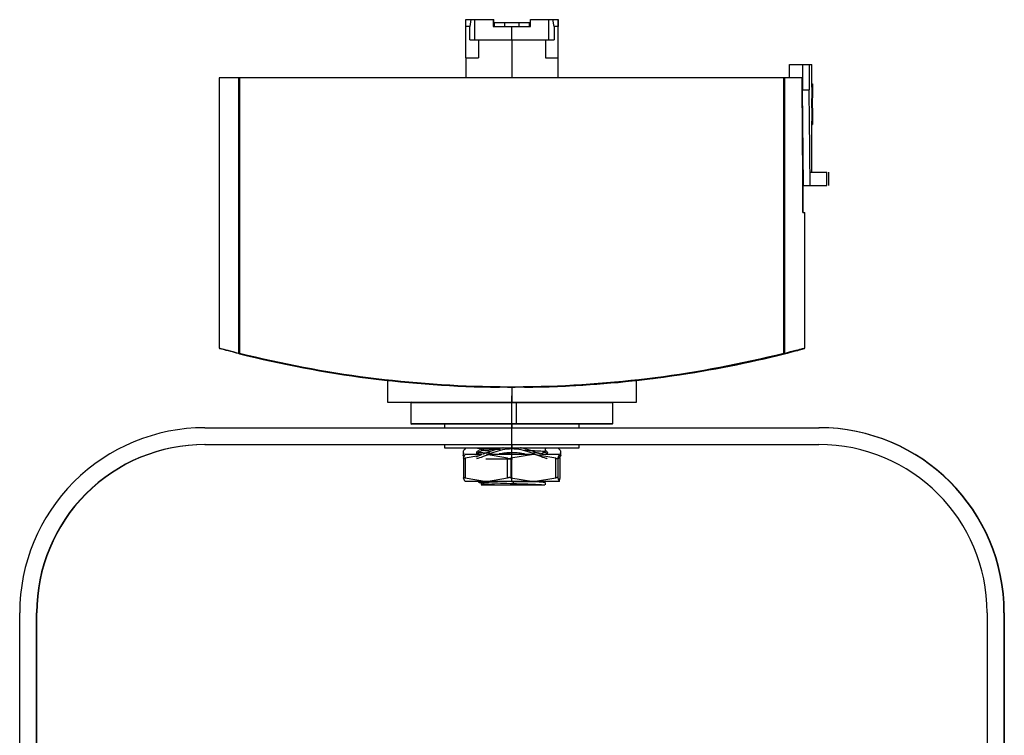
# Model space of a CAD drawing. Header units: millimetres. Extents: x -109 to 247, y -28 to 250.
# Tile 12 of 13: x -81 to 65, y 143 to 250. Entities that reach past the tile are written whole.
import ezdxf

# ---------------------------------------------------------------- set-up
doc = ezdxf.new("R2010")
doc.units = ezdxf.units.MM
doc.header["$PDSIZE"] = -1

msp = doc.modelspace()

# ---------------------------------------------------------------- linework, layer by layer
at = {"color": 7, "linetype": 'Continuous', "lineweight": 25}
for p, q in [((-14.88, 248.61), (-14.87, 249.61)), ((-14.87, 249.61), (-10.75, 249.61)), ((-14.12, 249.61), (-14.31, 248.61)), ((-13.54, 246.61), (-13.54, 249.61)), ((-10.8, 249.61), (-10.8, 248.61)), ((-10.75, 248.61), (-10.75, 249.61)), ((-10.65, 249.21), (-5.4, 249.21)), ((-10.65, 248.61), (-10.65, 249.21)), ((-9.15, 249.21), (-9.15, 248.61)), ((-6.95, 248.61), (-6.95, 249.21)), ((-5.45, 249.21), (-5.45, 248.61)), ((-5.4, 248.61), (-5.4, 249.21)), ((-5.3, 248.61), (-5.3, 249.61)), ((-5.3, 249.61), (-1.16, 249.61)), ((-2.54, 246.61), (-2.54, 249.61)), ((-1.76, 248.61), (-1.96, 249.61)), ((-1.17, 249.61), (-1.18, 248.61)), ((-1.16, 244.61), (-1.16, 249.61)), ((-14.88, 243.96), (-14.88, 248.61)), ((-14.31, 248.61), (-14.88, 248.61)), ((-14.31, 246.61), (-14.31, 248.61)), ((-10.8, 248.61), (-5.3, 248.61)), ((-8.05, 246.61), (-8.05, 248.61)), ((-1.76, 248.61), (-1.76, 246.61)), ((-1.18, 248.61), (-1.76, 248.61)), ((-1.18, 243.96), (-1.18, 248.61)), ((-14.31, 246.61), (-1.76, 246.61)), ((-13.01, 246.61), (-13.01, 243.96)), ((-8.04, 246.61), (-8.04, 240.96)), ((-3.07, 246.61), (-3.07, 243.96)), ((-1.18, 240.96), (-1.18, 244.61)), ((-1.18, 244.61), (-1.16, 244.61)), ((-14.88, 243.96), (-14.88, 240.96)), ((-14.88, 243.96), (-13.01, 243.96)), ((-3.07, 243.96), (-1.18, 243.96)), ((33.2, 242.96), (36.52, 242.96)), ((33.2, 240.96), (33.2, 242.96)), ((35.12, 242.96), (35.12, 239.16)), ((36.11, 242.96), (36.11, 239.16)), ((36.52, 239.58), (36.52, 242.96)), ((-51.53, 240.96), (-51.53, 200.81)), ((35.01, 240.96), (-51.53, 240.96)), ((-48.6, 200.04), (-48.6, 240.96)), ((-48.5, 240.96), (-48.5, 200.04)), ((32.35, 200.04), (32.35, 240.96)), ((32.45, 240.96), (32.45, 200.04)), ((35.02, 239.96), (35.12, 239.96)), ((35.18, 225.96), (35.05, 239.96)), ((36.52, 240.07), (36.62, 240.07)), ((35.26, 224.96), (35.12, 239.16)), ((35.12, 239.16), (36.11, 239.16)), ((36.62, 234.53), (36.62, 239.58)), ((36.44, 237.12), (36.54, 237.12)), ((36.52, 226.96), (36.52, 234.53)), ((36.52, 234.02), (36.62, 234.02)), ((36.24, 226.96), (38.72, 226.96)), ((39.02, 224.96), (39.02, 226.96)), ((35.15, 225.96), (35.15, 220.96)), ((35.18, 220.96), (35.18, 225.96)), ((35.26, 224.96), (38.74, 224.96)), ((35.15, 220.96), (35.47, 220.96)), ((35.47, 200.81), (35.47, 220.96)), ((-51.46, 200.72), (-51.46, 200.72)), ((-51.46, 200.72), (-51.46, 200.72)), ((35.4, 200.72), (35.4, 200.72)), ((-48.5, 200.04), (-48.6, 200.04)), ((-48.5, 200.04), (-48.52, 199.95)), ((32.45, 200.04), (32.35, 200.04)), ((32.35, 200.04), (32.38, 199.95)), ((-26.53, 195.98), (-26.53, 192.76)), ((10.47, 192.76), (10.47, 195.99)), ((-9.99, 195.07), (-9.99, 194.97)), ((-9.99, 194.98), (-9.87, 194.97)), ((-8.07, 194.96), (-8.07, 192.76)), ((-6.15, 195.07), (-6.15, 194.97)), ((-26.53, 192.76), (10.47, 192.76)), ((-22.93, 192.76), (-23.03, 192.66)), ((-23.03, 192.66), (-23.03, 189.56)), ((6.97, 192.66), (-23.03, 192.66)), ((-7.37, 192.76), (-7.37, 192.66)), ((-7.37, 189.56), (-7.37, 192.66)), ((6.97, 192.66), (6.87, 192.76)), ((6.97, 189.56), (6.97, 192.66)), ((-53.65, 188.96), (37.6, 188.96)), ((-23.03, 189.56), (-22.93, 189.46)), ((-23.03, 189.56), (6.97, 189.56)), ((6.87, 189.46), (-22.93, 189.46)), ((-18.03, 189.46), (-18.03, 188.96)), ((-8.05, 189.46), (-8.05, 188.96)), ((-7.37, 189.46), (-7.37, 189.56)), ((1.97, 188.96), (1.97, 189.46)), ((6.87, 189.46), (6.97, 189.56)), ((-53.65, 186.46), (37.55, 186.46)), ((-18.03, 186.46), (-18.03, 185.96)), ((-18.03, 185.96), (1.97, 185.96)), ((-12.76, 185.79), (-13.25, 185.93)), ((-13.03, 185.96), (-13.03, 185.92)), ((-8.05, 186.46), (-8.05, 185.96)), ((-2.77, 185.94), (-3.15, 185.83)), ((-3.06, 185.78), (-3.12, 185.8)), ((-3.03, 185.42), (-3.03, 185.78)), ((1.97, 185.96), (1.97, 186.46)), ((-15.21, 184.41), (-15.04, 184.91)), ((-15.21, 184.43), (-15.21, 181.49)), ((-12.51, 184.96), (-15.03, 184.96)), ((-12.94, 184.77), (-14.98, 184.41)), ((-14.98, 184.41), (-14.98, 181.5)), ((-13.03, 185.28), (-13.03, 184.96)), ((-8.68, 184.41), (-11.83, 184.96)), ((-4.59, 184.96), (-11.5, 184.96)), ((-7.81, 185.03), (-9.71, 185.09)), ((-8.68, 181.5), (-8.68, 184.41)), ((-4.84, 184.96), (-8.18, 184.41)), ((-8.18, 184.41), (-8.18, 181.5)), ((-6.22, 184.98), (-7.81, 185.03)), ((-7.81, 184.96), (-7.81, 185.03)), ((-1.5, 184.41), (-4.84, 184.96)), ((-3.4, 184.96), (-3.75, 185.12)), ((-1.03, 184.96), (-3.63, 184.96)), ((-1.5, 181.5), (-1.5, 184.41)), ((-1.04, 184.96), (-1.23, 184.41)), ((-1.23, 184.41), (-1.23, 181.5)), ((-1.02, 184.91), (-1.04, 184.96)), ((-0.85, 184.41), (-0.92, 184.62)), ((-0.85, 181.49), (-0.85, 184.43)), ((-0.85, 181.5), (-0.85, 184.41)), ((-15.04, 181.01), (-15.21, 181.5)), ((-14.98, 181.5), (-11.83, 180.96)), ((-11.83, 180.96), (-8.68, 181.5)), ((-8.18, 181.5), (-4.84, 180.96)), ((-4.84, 180.96), (-1.5, 181.5)), ((-1.23, 181.5), (-1.04, 180.96)), ((-1.04, 180.96), (-0.85, 181.5)), ((-1.03, 180.96), (-15.03, 180.96)), ((-13.03, 180.96), (-13.03, 180.92)), ((-12.34, 180.6), (-12.64, 180.47)), ((-7.81, 180.66), (-7.81, 180.96)), ((-3.03, 180.46), (-3.03, 180.78)), ((-81.15, 72.46), (-81.15, 161.46)), ((-78.65, 72.46), (-78.65, 161.46)), ((-78.6, 161.46), (-78.65, 161.46)), ((-78.6, 80.96), (-78.6, 161.46)), ((62.55, 161.46), (62.55, 72.46)), ((65.05, 161.46), (65.05, 72.46)), ((65.1, 161.46), (65.05, 161.46)), ((65.1, 161.46), (65.1, 72.46))]:
    msp.add_line(p, q, dxfattribs=at)
at = {"color": 7, "linetype": 'Continuous'}
for p, q in [((-8.03, 185.96), (-8.03, 193.69)), ((-8.03, 192.76), (-4.16, 192.76)), ((-8.03, 184.26), (-8.03, 191.99)), ((-8.03, 188.96), (-4.16, 188.96)), ((-8.03, 180.96), (-8.03, 188.69)), ((-8.03, 185.96), (-4.16, 185.96)), ((-8.03, 184.26), (-11.9, 184.26)), ((-8.03, 180.96), (-4.58, 180.96))]:
    msp.add_line(p, q, dxfattribs=at)
at = {"color": 7, "linetype": 'Continuous', "lineweight": 25, "flags": 128}
for points in [[(36.26, 224.96), (36.25, 226.08), (36.24, 226.96)], [(38.74, 224.96), (38.73, 226.08), (38.72, 226.96)]]:
    msp.add_lwpolyline(points, dxfattribs=at)
at = {"color": 7, "linetype": 'Continuous', "lineweight": 25}
for centre, radius, start, end in [((-57.06, 248.71), 51.62, 359.883, 0.549), ((46.2, 248.71), 51.62, 179.451, 180.117), ((-51.46, 200.71), 0.0113, 68.6791, 69.0818), ((-48.5, 200.04), 0.0959, 177.3519, 254.8195), ((-8.07, 361.48), 166.52, 255.941, 269.3391), ((-8.07, 361.48), 166.42, 255.941, 269.3391), ((-8.07, 361.48), 166.42, 270.6609, 284.059), ((-8.07, 361.48), 166.52, 270.6609, 284.059), ((-7.98, 361.48), 166.52, 272.525, 284.059), ((32.35, 200.04), 0.0959, 285.2438, 2.7048), ((-53.65, 161.46), 27.5, 90.0001, 180.0001), ((37.55, 161.46), 27.5, 359.9999, 89.9999), ((37.6, 161.46), 27.5, 359.9999, 89.9999), ((-53.65, 161.46), 25, 90.0001, 180.0001), ((-53.6, 161.46), 25, 90.0001, 180.0001), ((37.55, 161.46), 25, 359.9999, 89.9999)]:
    msp.add_arc(centre, radius, start, end, dxfattribs=at)
for points, knots in [([(35.01, 240.96), (35.04, 238.16), (35.09, 233.16), (35.13, 228.16), (35.15, 225.96)], [0, 0, 0, 0, 0.56, 1, 1, 1, 1]), ([(36.62, 240.07), (36.62, 239.52), (36.62, 238.54), (36.57, 237.55), (36.54, 237.12)], [0, 0, 0, 0, 0.559997, 1, 1, 1, 1]), ([(36.24, 226.96), (36.21, 229.23), (36.18, 233.3), (36.13, 237.37), (36.11, 239.16)], [0, 0, 0, 0, 0.56, 1, 1, 1, 1]), ([(36.52, 239.58), (36.52, 239.2), (36.52, 238.37), (36.47, 237.55), (36.44, 237.12)], [0, 0, 0, 0, 0.472527, 1, 1, 1, 1]), ([(36.44, 237.12), (36.47, 236.54), (36.52, 235.68), (36.52, 234.82), (36.52, 234.53)], [0, 0, 0, 0, 0.671326, 1, 1, 1, 1]), ([(36.54, 237.12), (36.57, 236.54), (36.63, 235.51), (36.62, 234.47), (36.62, 234.02)], [0, 0, 0, 0, 0.559997, 1, 1, 1, 1]), ([(-48.52, 199.95), (-49.12, 200.1), (-50.3, 200.4), (-51.2, 200.65), (-51.57, 200.75), (-51.43, 200.71), (-51.41, 200.71)], [0, 0, 0, 0, 0.320211, 0.640264, 0.960233, 1, 1, 1, 1]), ([(-51.53, 200.82), (-51.52, 200.81), (-51.52, 200.8), (-51.47, 200.77), (-51.43, 200.75), (-51.41, 200.73), (-51.4, 200.73), (-51.4, 200.72), (-51.39, 200.72), (-51.39, 200.72), (-51.39, 200.72), (-51.39, 200.72), (-51.39, 200.72), (-51.39, 200.72), (-51.39, 200.72), (-51.39, 200.72), (-51.39, 200.72), (-51.39, 200.72), (-51.39, 200.72), (-51.39, 200.72), (-51.39, 200.72)], [0, 0, 0, 0, 0.377611, 0.703029, 0.925745, 0.982962, 0.99531, 0.996587, 0.996955, 0.997077, 0.997125, 0.997166, 0.997203, 0.99724, 0.997281, 0.997328, 0.997448, 0.997609, 0.998715, 1, 1, 1, 1]), ([(-51.52, 200.81), (-51.46, 200.8), (-51.34, 200.76), (-50.36, 200.5), (-49.19, 200.19), (-48.6, 200.04)], [0, 0, 0, 0, 0.32656, 0.659595, 1, 1, 1, 1]), ([(-51.39, 200.72), (-51.39, 200.72), (-51.39, 200.72), (-51.4, 200.72), (-51.42, 200.71), (-51.45, 200.72), (-51.47, 200.73), (-51.47, 200.73), (-51.47, 200.73), (-51.46, 200.72), (-51.46, 200.72), (-51.46, 200.72), (-51.46, 200.72), (-51.46, 200.72), (-51.46, 200.72)], [0, 0, 0, 0, 0.002627, 0.029609, 0.106044, 0.417311, 0.573908, 0.759546, 0.946498, 0.988129, 0.998164, 0.999349, 0.999968, 1, 1, 1, 1]), ([(35.36, 200.71), (35.29, 200.69), (35.15, 200.66), (34.17, 200.4), (32.98, 200.1), (32.38, 199.95)], [0, 0, 0, 0, 0.304623, 0.652227, 1, 1, 1, 1]), ([(32.45, 200.04), (33.05, 200.19), (34.25, 200.49), (35.23, 200.75), (35.36, 200.79), (35.43, 200.8)], [0, 0, 0, 0, 0.352164, 0.696703, 1, 1, 1, 1]), ([(32.47, 199.95), (33.06, 200.1), (34.25, 200.4), (35.14, 200.65), (35.51, 200.75), (35.37, 200.71), (35.36, 200.71)], [0, 0, 0, 0, 0.3204539, 0.6405931, 0.9604922, 1, 1, 1, 1]), ([(35.35, 200.72), (35.35, 200.72), (35.35, 200.72), (35.35, 200.72), (35.35, 200.73), (35.35, 200.73), (35.35, 200.73), (35.35, 200.73), (35.35, 200.73), (35.35, 200.73), (35.35, 200.73), (35.35, 200.73), (35.35, 200.73), (35.35, 200.73), (35.35, 200.73), (35.36, 200.74), (35.39, 200.75), (35.42, 200.77), (35.46, 200.8), (35.47, 200.81), (35.47, 200.82)], [0, 0, 0, 0, 0.009034, 0.010331, 0.010699, 0.01082, 0.010868, 0.010909, 0.010948, 0.010986, 0.011029, 0.011078, 0.011202, 0.011367, 0.012467, 0.024114, 0.080049, 0.300607, 0.624095, 1, 1, 1, 1]), ([(35.4, 200.72), (35.39, 200.72), (35.38, 200.72), (35.35, 200.72), (35.35, 200.72), (35.35, 200.72)], [0, 0, 0, 0, 0.772426, 0.963675, 1, 1, 1, 1]), ([(35.4, 200.72), (35.4, 200.72), (35.4, 200.72), (35.4, 200.72), (35.4, 200.72), (35.4, 200.72), (35.4, 200.72), (35.4, 200.72), (35.41, 200.72), (35.41, 200.73), (35.42, 200.73), (35.42, 200.73)], [0, 0, 0, 0, 0.000014, 0.000034, 0.000094, 0.000637, 0.001673, 0.010627, 0.026913, 0.155352, 1, 1, 1, 1]), ([(35.43, 200.8), (35.46, 200.81), (35.49, 200.82), (35.47, 200.81), (35.47, 200.81)], [0, 0, 0, 0, 0.851761, 1, 1, 1, 1]), ([(10.47, 195.99), (10.47, 195.99), (10.54, 196), (10.35, 195.97), (9.97, 195.93), (9.28, 195.86), (8.36, 195.77), (7.18, 195.65), (5.75, 195.53), (4.26, 195.41), (3.21, 195.34), (2.77, 195.31)], [0, 0, 0, 0, 0.002166, 0.131176, 0.25916, 0.389506, 0.515541, 0.639214, 0.776947, 0.906521, 1, 1, 1, 1]), ([(-9.99, 195.07), (-9.77, 195.06), (-9.42, 195.05), (-8.92, 195.02), (-8.49, 194.99), (-8.21, 194.97), (-8.07, 194.96)], [0, 0, 0, 0, 0.339984, 0.559987, 0.779994, 1, 1, 1, 1]), ([(-8.07, 194.96), (-8.43, 194.96), (-9.07, 194.96), (-9.71, 194.97), (-9.99, 194.97)], [0, 0, 0, 0, 0.560022, 1, 1, 1, 1]), ([(-8.07, 194.96), (-7.72, 194.99), (-7.08, 195.04), (-6.44, 195.06), (-6.15, 195.07)], [0, 0, 0, 0, 0.559983, 1, 1, 1, 1]), ([(-6.15, 194.97), (-6.51, 194.96), (-7.15, 194.96), (-7.79, 194.96), (-8.07, 194.96)], [0, 0, 0, 0, 0.5613755, 1, 1, 1, 1]), ([(-15.09, 184.76), (-15.1, 184.77), (-15.25, 184.89), (-15.27, 185.26), (-15.18, 185.7), (-14.9, 185.88), (-14.78, 185.96)], [0, 0, 0, 0, 0.038181, 0.385164, 0.734101, 1, 1, 1, 1]), ([(-8.05, 185.82), (-8.51, 185.78), (-9.47, 185.7), (-11.24, 185.15), (-12.56, 184.52), (-13.24, 184.35), (-13.3, 184.33)], [0, 0, 0, 0, 0.228682, 0.4671324, 0.9536209, 1, 1, 1, 1]), ([(-12.99, 185.92), (-13, 185.92), (-13.12, 185.89), (-12.62, 185.85), (-11.52, 185.79), (-10.33, 185.75), (-9.74, 185.73)], [0, 0, 0, 0, 0.035638, 0.357338, 0.679173, 1, 1, 1, 1]), ([(-13.02, 185.91), (-12.9, 185.86), (-12.67, 185.75), (-12.43, 185.64), (-12.31, 185.59)], [0, 0, 0, 0, 0.500123, 1, 1, 1, 1]), ([(-9.33, 185.96), (-9.38, 185.95), (-9.91, 185.9), (-11.03, 185.49), (-11.92, 185.15), (-12.43, 184.96)], [0, 0, 0, 0, 0.038966, 0.447458, 1, 1, 1, 1]), ([(-2.79, 184.33), (-2.84, 184.35), (-3.52, 184.52), (-4.84, 185.15), (-6.62, 185.7), (-7.58, 185.78), (-8.05, 185.82)], [0, 0, 0, 0, 0.045137, 0.532259, 0.77102, 1, 1, 1, 1]), ([(-3.69, 184.97), (-4.19, 185.16), (-5.07, 185.5), (-6.18, 185.9), (-6.71, 185.95), (-6.76, 185.96)], [0, 0, 0, 0, 0.546892, 0.960542, 1, 1, 1, 1]), ([(-1.27, 185.96), (-1.15, 185.88), (-0.87, 185.7), (-0.79, 185.26), (-0.8, 184.89), (-0.96, 184.77), (-0.97, 184.76)], [0, 0, 0, 0, 0.267329, 0.618141, 0.96699, 1, 1, 1, 1]), ([(-15.11, 184.51), (-15.2, 184.66), (-15.29, 184.82), (-15.25, 184.97), (-15.25, 184.97)], [0, 0, 0, 0, 0.981001, 1, 1, 1, 1]), ([(-15.25, 185.22), (-15.25, 185.18), (-15.25, 185.1), (-15.25, 185.02), (-15.25, 184.98)], [0, 0, 0, 0, 0.499993, 1, 1, 1, 1]), ([(-15.21, 184.41), (-15.21, 184.4), (-15.21, 184.38), (-15.16, 184.37), (-15.08, 184.38), (-15.02, 184.4), (-14.98, 184.41)], [0, 0, 0, 0, 0.251973, 0.499297, 0.748759, 1, 1, 1, 1]), ([(-12.64, 184.88), (-12.84, 184.8), (-13.12, 184.68), (-13.32, 184.63), (-13.38, 184.62)], [0, 0, 0, 0, 0.719953, 1, 1, 1, 1]), ([(-13.03, 184.96), (-13.09, 184.98), (-13.25, 185.05), (-13.3, 185.25), (-13.21, 185.48), (-12.98, 185.57), (-12.86, 185.61)], [0, 0, 0, 0, 0.1538, 0.434175, 0.716213, 1, 1, 1, 1]), ([(-13.2, 185.15), (-13.19, 185.15), (-13.18, 185.2), (-13.1, 185.23), (-13.03, 185.25)], [0, 0, 0, 0, 0.145742, 1, 1, 1, 1]), ([(-11.25, 185.15), (-11.3, 185.15), (-11.92, 185.17), (-12.61, 185.22), (-13.14, 185.26), (-12.97, 185.29), (-12.93, 185.3)], [0, 0, 0, 0, 0.039328, 0.456315, 0.873463, 1, 1, 1, 1]), ([(-12.34, 185.6), (-12.45, 185.55), (-12.67, 185.45), (-12.9, 185.35), (-13.01, 185.3)], [0, 0, 0, 0, 0.4783793, 1, 1, 1, 1]), ([(-11.05, 185.48), (-11.32, 185.5), (-12.06, 185.53), (-12.46, 185.58), (-12.27, 185.61), (-12.23, 185.62)], [0, 0, 0, 0, 0.3259649, 0.864097, 1, 1, 1, 1]), ([(-8.02, 185.26), (-8.36, 185.24), (-9.02, 185.22), (-9.63, 185.11), (-9.92, 185.06)], [0, 0, 0, 0, 0.526787, 1, 1, 1, 1]), ([(-8.68, 184.41), (-8.64, 184.4), (-8.56, 184.38), (-8.43, 184.37), (-8.3, 184.38), (-8.22, 184.4), (-8.18, 184.41)], [0, 0, 0, 0, 0.251973, 0.499297, 0.748759, 1, 1, 1, 1]), ([(-6.18, 185.06), (-6.45, 185.11), (-7.04, 185.22), (-7.68, 185.24), (-8.02, 185.26)], [0, 0, 0, 0, 0.462721, 1, 1, 1, 1]), ([(-6.19, 185.61), (-6.1, 185.61), (-5.37, 185.58), (-4.27, 185.54), (-3.2, 185.48), (-3.11, 185.44), (-3.06, 185.42)], [0, 0, 0, 0, 0.047979, 0.37753, 0.706942, 1, 1, 1, 1]), ([(-3.85, 185.12), (-3.87, 185.13), (-3.91, 185.16), (-4.5, 185.2), (-4.82, 185.21)], [0, 0, 0, 0, 0.459703, 1, 1, 1, 1]), ([(-3.71, 185.1), (-3.61, 185.15), (-3.38, 185.25), (-3.16, 185.36), (-3.04, 185.41)], [0, 0, 0, 0, 0.480424, 1, 1, 1, 1]), ([(-3.16, 185.32), (-3.04, 185.28), (-2.86, 185.22), (-2.84, 185.11), (-2.83, 185.08)], [0, 0, 0, 0, 0.691582, 1, 1, 1, 1]), ([(-3.03, 185.53), (-2.98, 185.51), (-2.81, 185.45), (-2.76, 185.26), (-2.8, 185.06), (-2.98, 184.98), (-3.04, 184.96)], [0, 0, 0, 0, 0.1540393, 0.4818513, 0.8070517, 1, 1, 1, 1]), ([(-1.5, 184.41), (-1.46, 184.4), (-1.39, 184.38), (-1.3, 184.37), (-1.24, 184.38), (-1.23, 184.4), (-1.23, 184.41)], [0, 0, 0, 0, 0.251973, 0.499297, 0.748759, 1, 1, 1, 1]), ([(-0.81, 184.99), (-0.81, 184.98), (-0.77, 184.82), (-0.86, 184.55), (-1.08, 184.4), (-1.16, 184.35)], [0, 0, 0, 0, 0.029453, 0.687224, 1, 1, 1, 1]), ([(-0.81, 185), (-0.81, 185.04), (-0.81, 185.12), (-0.81, 185.19), (-0.81, 185.23)], [0, 0, 0, 0, 0.49999, 1, 1, 1, 1]), ([(-14.98, 181.5), (-15.02, 181.51), (-15.08, 181.53), (-15.16, 181.54), (-15.2, 181.53), (-15.21, 181.51), (-15.21, 181.5)], [0, 0, 0, 0, 0.251973, 0.499297, 0.748759, 1, 1, 1, 1]), ([(-8.18, 181.5), (-8.22, 181.51), (-8.3, 181.53), (-8.43, 181.54), (-8.56, 181.53), (-8.64, 181.51), (-8.68, 181.5)], [0, 0, 0, 0, 0.251973, 0.499297, 0.748759, 1, 1, 1, 1]), ([(-1.23, 181.5), (-1.23, 181.51), (-1.24, 181.53), (-1.3, 181.54), (-1.39, 181.53), (-1.46, 181.51), (-1.5, 181.5)], [0, 0, 0, 0, 0.251973, 0.499297, 0.748759, 1, 1, 1, 1]), ([(-12.99, 180.92), (-13, 180.92), (-13.12, 180.89), (-12.63, 180.85), (-11.51, 180.79), (-9.78, 180.73), (-8.46, 180.68), (-7.81, 180.66)], [0, 0, 0, 0, 0.026943, 0.270157, 0.513472, 0.756685, 1, 1, 1, 1]), ([(-13.02, 180.91), (-12.9, 180.86), (-12.67, 180.75), (-12.43, 180.64), (-12.31, 180.59)], [0, 0, 0, 0, 0.500128, 1, 1, 1, 1]), ([(-12.63, 180.46), (-12.62, 180.46), (-12.61, 180.46), (-12.22, 180.46), (-11.58, 180.46), (-10.96, 180.46), (-10.65, 180.46)], [0, 0, 0, 0, 0.202736, 0.46822, 0.733217, 1, 1, 1, 1]), ([(-10.65, 180.46), (-11.06, 180.48), (-11.88, 180.52), (-12.39, 180.57), (-12.27, 180.6), (-12.23, 180.61)], [0, 0, 0, 0, 0.409875, 0.824411, 1, 1, 1, 1]), ([(-10.65, 180.46), (-10.34, 180.46), (-9.73, 180.46), (-8.61, 180.46), (-7.45, 180.46), (-6.3, 180.46), (-5.23, 180.46), (-4.32, 180.46), (-3.59, 180.46), (-3.31, 180.46), (-3.17, 180.46)], [0, 0, 0, 0, 0.124811, 0.249865, 0.37502, 0.500139, 0.624852, 0.749901, 0.875081, 1, 1, 1, 1]), ([(-7.81, 180.66), (-7.21, 180.64), (-6.01, 180.61), (-4.6, 180.55), (-3.61, 180.5), (-3.32, 180.47), (-3.17, 180.46)], [0, 0, 0, 0, 0.279096, 0.559884, 0.777537, 1, 1, 1, 1]), ([(-3.06, 180.78), (-3.11, 180.8), (-3.21, 180.84), (-4.19, 180.9), (-5.23, 180.94), (-5.72, 180.96)], [0, 0, 0, 0, 0.321605, 0.683414, 1, 1, 1, 1]), ([(-3.04, 180.8), (-3.16, 180.85), (-3.28, 180.9), (-3.39, 180.96), (-3.4, 180.96)], [0, 0, 0, 0, 0.989339, 1, 1, 1, 1])]:
    msp.add_open_spline(points, degree=3, knots=knots, dxfattribs=at)
at = {"color": 7, "linetype": 'Continuous'}
for p in [(-8.03, 192.76), (-8.03, 188.96), (-8.03, 185.96), (-8.03, 184.26), (-8.03, 180.96)]:
    msp.add_point(p, dxfattribs=at)

doc.saveas('drawing.dxf')
